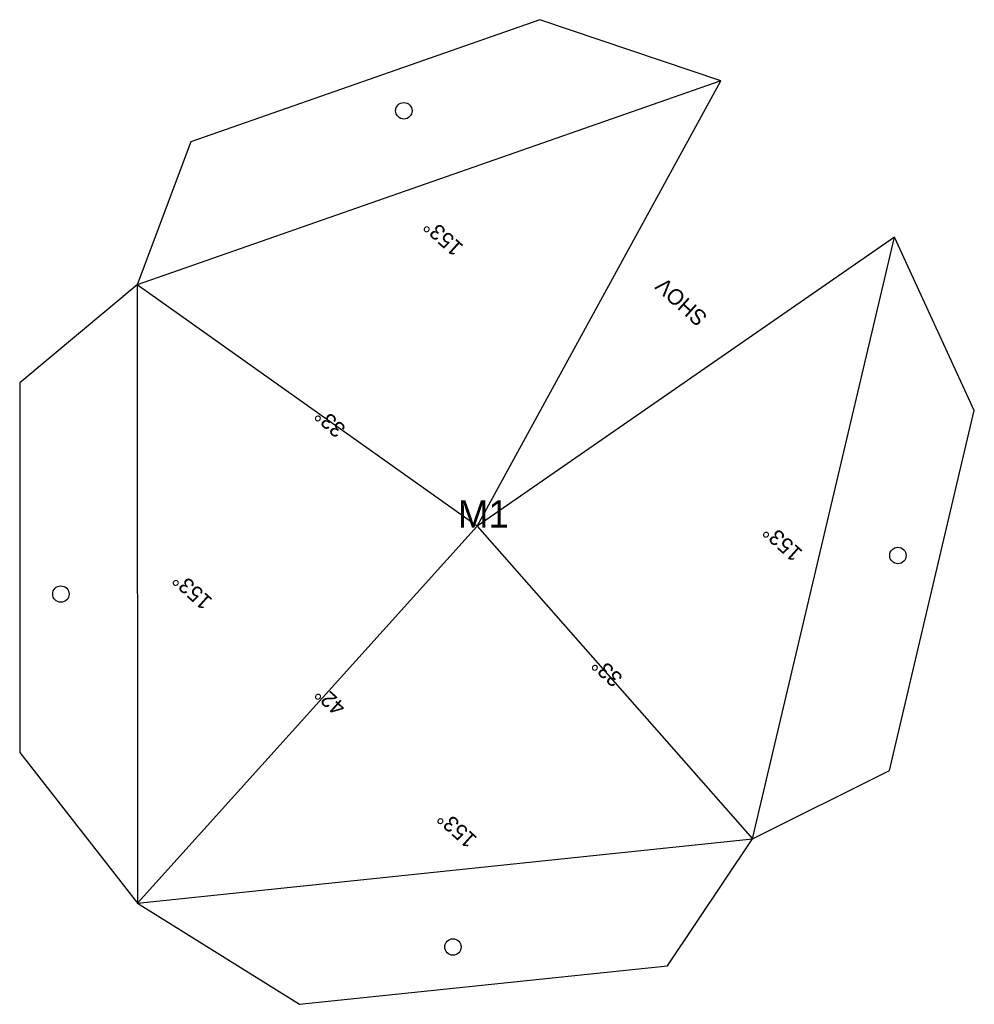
# Model space of a CAD drawing. Header units: millimetres. Extents: x 0 to 244, y 0 to 252.
import ezdxf

# ---------------------------------------------------------------- set-up
doc = ezdxf.new("R2010")
doc.units = ezdxf.units.MM
for name, color, linetype in [('BEND_OUT', 3, 'CONTINUOUS'), ('CUT', 1, 'CONTINUOUS'), ('MARK', 5, 'CONTINUOUS')]:
    doc.layers.add(name, color=color, linetype=linetype)

msp = doc.modelspace()

# ---------------------------------------------------------------- linework, layer by layer
at = {"layer": 'BEND_OUT'}
for p, q in [((179.161, 236.015), (29.988, 183.86)), ((187.235, 42.273), (223.513, 196.081)), ((116.865, 122.233), (29.988, 183.86)), ((29.988, 183.86), (30.065, 25.832)), ((116.865, 122.233), (30.065, 25.832)), ((116.865, 122.233), (187.235, 42.273)), ((30.065, 25.832), (187.235, 42.273))]:
    msp.add_line(p, q, dxfattribs=at)
at = {"layer": 'CUT'}
msp.add_lwpolyline([(116.865, 122.233), (179.161, 236.015), (132.917, 251.628), (43.686, 220.43), (29.988, 183.86), (0, 158.845), (0.046, 64.317), (30.065, 25.832), (71.477, 0), (165.492, 9.835), (187.235, 42.273), (222.173, 59.719), (243.873, 151.722), (223.513, 196.081)], close=True, dxfattribs=at)
for centre in [(98.139, 228.345), (224.353, 114.701), (10.526, 104.836), (110.679, 14.658)]:
    msp.add_circle(centre, 2.1, dxfattribs=at)

# ---------------------------------------------------------------- texts
at = {"layer": 'MARK'}
for s, p in [('153%%d', (113.578, 193.792)), ('SHOV', (175.961, 175.91)), ('33%%d', (83.567, 147.436)), ('153%%d', (200.266, 115.738)), ('153%%d', (49.467, 103.413)), ('33%%d', (154.329, 83.722)), ('42%%d', (83.602, 76.324)), ('153%%d', (117.084, 42.531))]:
    msp.add_text(s, height=4, rotation=138, dxfattribs=at).set_placement(p)
msp.add_text('M1', height=7, dxfattribs=at).set_placement((111.937, 121.814))

doc.saveas('drawing.dxf')
